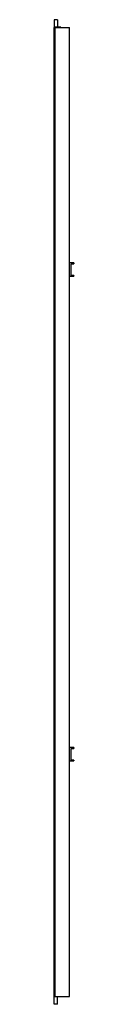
# Model space of a CAD drawing. Header units: millimetres. Extents: x 723 to 759, y 138 to 1921.
import ezdxf

# ---------------------------------------------------------------- set-up
doc = ezdxf.new("R2010")
doc.units = ezdxf.units.MM
doc.header["$LTSCALE"] = 134.689328
doc.layers.get('0').update_dxf_attribs({"linetype": 'CONTINUOUS'})

msp = doc.modelspace()

# ---------------------------------------------------------------- linework, layer by layer
at = {"color": 7, "linetype": 'Continuous'}
for p, q in [((723.1, 1920.8), (723.1, 1906.8)), ((729.1, 1920.8), (723.1, 1920.8)), ((729.1, 1920.8), (729.1, 1907.5)), ((722.6, 151.8), (722.6, 1906.8)), ((722.6, 1906.8), (723.6, 1906.8)), ((735.1, 1907.5), (723.1, 1907.5)), ((723.6, 151.8), (723.6, 1906.8)), ((724.6, 151.8), (724.6, 1906.8)), ((724.6, 1906.8), (750.6, 1906.8)), ((735.1, 1907.5), (735.1, 1906.8)), ((750.6, 151.8), (750.6, 1906.8)), ((758.6, 1480.3), (750.6, 1480.3)), ((755.6, 1478.8), (755.6, 1480.3)), ((758.6, 1480.3), (758.6, 1478.8)), ((753.6, 1457.8), (753.6, 1478.8)), ((753.6, 1478.8), (758.6, 1478.8)), ((750.6, 1456.3), (758.6, 1456.3)), ((758.6, 1457.8), (753.6, 1457.8)), ((755.6, 1456.3), (755.6, 1457.8)), ((758.6, 1457.8), (758.6, 1456.3)), ((758.6, 602.6), (750.6, 602.6)), ((753.6, 601.1), (758.6, 601.1)), ((753.6, 580.1), (753.6, 601.1)), ((755.6, 601.1), (755.6, 602.6)), ((758.6, 602.6), (758.6, 601.1)), ((750.6, 578.6), (758.6, 578.6)), ((758.6, 580.1), (753.6, 580.1)), ((755.6, 578.6), (755.6, 580.1)), ((758.6, 580.1), (758.6, 578.6)), ((722.6, 151.8), (750.6, 151.8)), ((723.1, 137.8), (723.1, 151.8)), ((735.1, 151.1), (723.1, 151.1)), ((729.1, 137.8), (729.1, 151.1)), ((735.1, 151.8), (735.1, 151.1)), ((729.1, 137.8), (723.1, 137.8))]:
    msp.add_line(p, q, dxfattribs=at)

doc.saveas('drawing.dxf')
